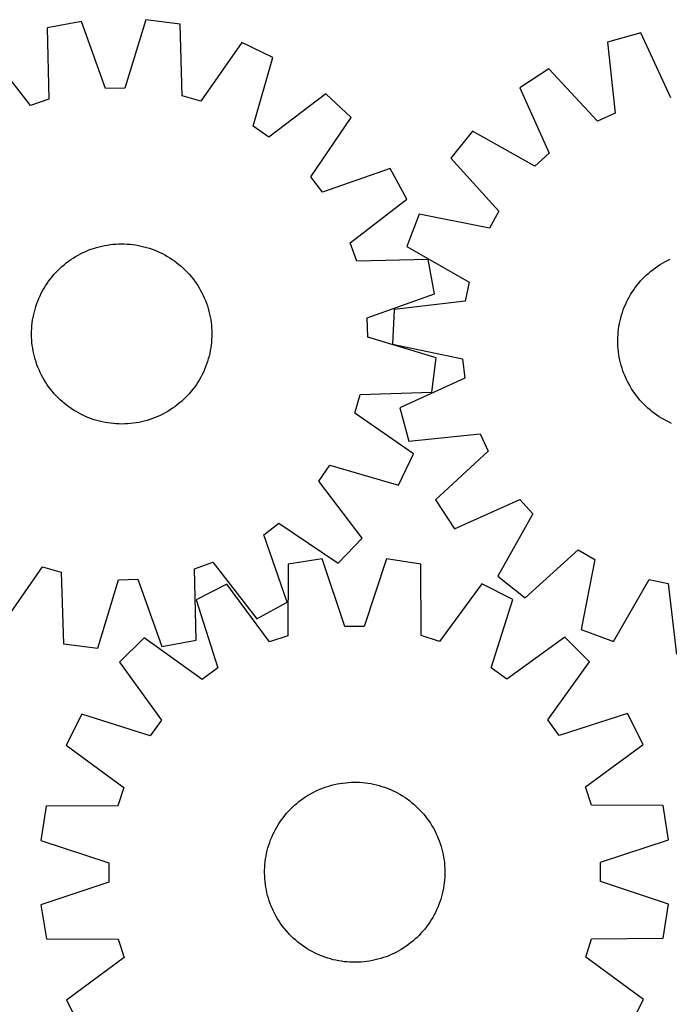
# Model space of a CAD drawing. Header units: millimetres. Extents: x 7 to 1493, y 7 to 2993.
# Tile 8 of 13: x 388 to 676, y 2556 to 2993. Entities that reach past the tile are written whole.
import ezdxf

# ---------------------------------------------------------------- set-up
doc = ezdxf.new("R2010")
doc.units = ezdxf.units.MM
doc.layers.add('CUT', color=7, linetype='CONTINUOUS', true_color=0x000000)

msp = doc.modelspace()

# ---------------------------------------------------------------- linework, layer by layer
at = {"layer": 'CUT'}
for p, q in [((415.485981, 2992.743709), (400.357079, 2989.942483)), ((426.248929, 2962.858366), (415.485981, 2992.743709)), ((444.01518, 2993.485755), (434.820374, 2963.08131)), ((459.269248, 2991.474792), (444.01518, 2993.485755)), ((400.357079, 2989.942483), (401.007789, 2958.184786)), ((460.27034, 2959.726208), (459.269248, 2991.474792)), ((663.788102, 2987.597313), (648.956224, 2983.505134)), ((677.08179, 2958.748524), (663.788102, 2987.597313)), ((486.631433, 2983.364512), (468.491162, 2957.289518)), ((500.517491, 2976.738206), (486.631433, 2983.364512)), ((648.956224, 2983.505134), (652.336206, 2951.921112)), ((392.924754, 2955.324031), (373.453504, 2980.420748)), ((491.658735, 2946.234154), (500.517491, 2976.738206)), ((622.971386, 2971.704539), (610.129984, 2963.229343)), ((644.529201, 2948.375686), (622.971386, 2971.704539)), ((434.820374, 2963.08131), (426.248929, 2962.858366)), ((610.129984, 2963.229343), (623.104538, 2934.235625)), ((401.007789, 2958.184786), (392.924754, 2955.324031)), ((468.491162, 2957.289518), (460.27034, 2959.726208)), ((524.034262, 2960.569492), (498.724223, 2941.376351)), ((535.193047, 2949.976473), (524.034262, 2960.569492)), ((517.341599, 2923.702901), (535.193047, 2949.976473)), ((652.336206, 2951.921112), (644.529201, 2948.375686)), ((498.724223, 2941.376351), (491.658735, 2946.234154)), ((589.063519, 2943.976554), (579.4696, 2931.947953)), ((616.775232, 2928.451228), (589.063519, 2943.976554)), ((579.4696, 2931.947953), (600.768686, 2908.382646)), ((623.104538, 2934.235625), (616.775232, 2928.451228)), ((552.562418, 2927.33203), (522.560133, 2916.8995)), ((559.90163, 2913.809215), (552.562418, 2927.33203)), ((522.560133, 2916.8995), (517.341599, 2923.702901)), ((534.804914, 2894.337965), (559.90163, 2913.809215)), ((565.383641, 2907.127566), (559.976323, 2892.723002)), ((596.536635, 2900.925494), (565.383641, 2907.127566)), ((600.768686, 2908.382646), (596.536635, 2900.925494)), ((417.396277, 2890.562196), (418.556033, 2891.045905)), ((418.556033, 2891.045905), (419.73041, 2891.492945)), ((419.73041, 2891.492945), (420.918249, 2891.902878)), ((420.918249, 2891.902878), (422.118379, 2892.275297)), ((422.118379, 2892.275297), (423.329614, 2892.609835)), ((423.329614, 2892.609835), (424.55076, 2892.906162)), ((424.55076, 2892.906162), (425.780611, 2893.163986)), ((425.780611, 2893.163986), (427.017953, 2893.383052)), ((427.017953, 2893.383052), (428.261567, 2893.563144)), ((428.261567, 2893.563144), (429.510223, 2893.704085)), ((429.510223, 2893.704085), (430.76269, 2893.805734)), ((430.76269, 2893.805734), (432.017732, 2893.867993)), ((432.017732, 2893.867993), (433.274111, 2893.890799)), ((433.274111, 2893.890799), (434.530585, 2893.87413)), ((434.530585, 2893.87413), (435.785917, 2893.818002)), ((435.785917, 2893.818002), (437.038865, 2893.722472)), ((437.038865, 2893.722472), (438.288195, 2893.587632)), ((438.288195, 2893.587632), (439.532673, 2893.413616)), ((439.532673, 2893.413616), (440.771071, 2893.200596)), ((440.771071, 2893.200596), (442.002167, 2892.948783)), ((442.002167, 2892.948783), (443.224746, 2892.658424)), ((443.224746, 2892.658424), (444.4376, 2892.329806)), ((444.4376, 2892.329806), (445.639535, 2891.963253)), ((445.639535, 2891.963253), (446.829362, 2891.559128)), ((446.829362, 2891.559128), (448.005909, 2891.117829)), ((448.005909, 2891.117829), (449.168013, 2890.639791)), ((537.665668, 2886.25493), (534.804914, 2894.337965)), ((559.976323, 2892.723002), (587.515038, 2876.892843)), ((409.781428, 2886.194081), (410.807735, 2886.919133)), ((410.807735, 2886.919133), (411.85631, 2887.61159)), ((411.85631, 2887.61159), (412.926119, 2888.270768)), ((412.926119, 2888.270768), (414.016105, 2888.896018)), ((414.016105, 2888.896018), (415.125192, 2889.486723)), ((415.125192, 2889.486723), (416.252287, 2890.042298)), ((416.252287, 2890.042298), (417.396277, 2890.562196)), ((449.168013, 2890.639791), (450.314529, 2890.125487)), ((450.314529, 2890.125487), (451.444324, 2889.575423)), ((451.444324, 2889.575423), (452.556284, 2888.990143)), ((452.556284, 2888.990143), (453.649311, 2888.370225)), ((453.649311, 2888.370225), (454.722326, 2887.716279)), ((454.722326, 2887.716279), (455.774271, 2887.028953)), ((455.774271, 2887.028953), (456.804108, 2886.308922)), ((569.423365, 2886.90564), (537.665668, 2886.25493)), ((572.224591, 2871.776737), (569.423365, 2886.90564)), ((674.480609, 2885.958831), (675.594459, 2886.540504)), ((675.594459, 2886.540504), (676.726031, 2887.086904)), ((405.018536, 2882.106028), (405.918785, 2882.982703)), ((405.918785, 2882.982703), (406.846127, 2883.830668)), ((406.846127, 2883.830668), (407.799646, 2884.649086)), ((407.799646, 2884.649086), (408.778401, 2885.43715)), ((408.778401, 2885.43715), (409.781428, 2886.194081)), ((456.804108, 2886.308922), (457.810819, 2885.556899)), ((457.810819, 2885.556899), (458.793413, 2884.773626)), ((458.793413, 2884.773626), (459.750918, 2883.959875)), ((459.750918, 2883.959875), (460.68239, 2883.11645)), ((460.68239, 2883.11645), (461.58691, 2882.244182)), ((461.58691, 2882.244182), (462.463585, 2881.343934)), ((668.229849, 2881.762546), (669.214976, 2882.542632)), ((669.214976, 2882.542632), (670.224119, 2883.291388)), ((670.224119, 2883.291388), (671.256283, 2884.008078)), ((671.256283, 2884.008078), (672.31045, 2884.691992)), ((672.31045, 2884.691992), (673.385579, 2885.342457)), ((673.385579, 2885.342457), (674.480609, 2885.958831)), ((400.953797, 2877.323225), (401.705819, 2878.329937)), ((401.705819, 2878.329937), (402.489093, 2879.31253)), ((402.489093, 2879.31253), (403.302844, 2880.270036)), ((403.302844, 2880.270036), (404.146269, 2881.201508)), ((404.146269, 2881.201508), (405.018536, 2882.106028)), ((462.463585, 2881.343934), (463.31155, 2880.416592)), ((463.31155, 2880.416592), (464.129968, 2879.463073)), ((464.129968, 2879.463073), (464.918032, 2878.484318)), ((464.918032, 2878.484318), (465.674963, 2877.481291)), ((663.697617, 2877.420176), (664.548583, 2878.344765)), ((664.548583, 2878.344765), (665.42817, 2879.242168)), ((665.42817, 2879.242168), (666.335512, 2880.1115)), ((666.335512, 2880.1115), (667.269712, 2880.951902)), ((667.269712, 2880.951902), (668.229849, 2881.762546)), ((398.272575, 2873.075401), (398.892494, 2874.168428)), ((398.892494, 2874.168428), (399.546439, 2875.241444)), ((399.546439, 2875.241444), (400.233766, 2876.293389)), ((400.233766, 2876.293389), (400.953797, 2877.323225)), ((465.674963, 2877.481291), (466.400015, 2876.454984)), ((466.400015, 2876.454984), (467.092472, 2875.406409)), ((467.092472, 2875.406409), (467.751651, 2874.3366)), ((467.751651, 2874.3366), (468.376901, 2873.246614)), ((587.515038, 2876.892843), (585.794505, 2868.492894)), ((659.90048, 2872.42227), (660.596331, 2873.468596)), ((660.596331, 2873.468596), (661.324705, 2874.492549)), ((661.324705, 2874.492549), (662.084883, 2875.493117)), ((662.084883, 2875.493117), (662.876113, 2876.469314)), ((662.876113, 2876.469314), (663.697617, 2877.420176)), ((396.14489, 2868.525027), (396.622928, 2869.687131)), ((396.622928, 2869.687131), (397.137232, 2870.833647)), ((397.137232, 2870.833647), (397.687296, 2871.963442)), ((397.687296, 2871.963442), (398.272575, 2873.075401)), ((468.376901, 2873.246614), (468.967605, 2872.137527)), ((468.967605, 2872.137527), (469.52318, 2871.010432)), ((469.52318, 2871.010432), (470.043079, 2869.866442)), ((470.043079, 2869.866442), (470.526787, 2868.706686)), ((542.339248, 2861.01379), (572.224591, 2871.776737)), ((657.45554, 2868.034193), (658.014765, 2869.159481)), ((658.014765, 2869.159481), (658.60906, 2870.266649)), ((658.60906, 2870.266649), (659.237838, 2871.354603)), ((659.237838, 2871.354603), (659.90048, 2872.42227)), ((394.604295, 2863.743863), (394.932913, 2864.956718)), ((394.932913, 2864.956718), (395.299466, 2866.158652)), ((395.299466, 2866.158652), (395.703591, 2867.34848)), ((395.703591, 2867.34848), (396.14489, 2868.525027)), ((470.526787, 2868.706686), (470.973828, 2867.532309)), ((470.973828, 2867.532309), (471.38376, 2866.34447)), ((471.38376, 2866.34447), (471.756179, 2865.14434)), ((471.756179, 2865.14434), (472.090717, 2863.933105)), ((554.249701, 2864.764612), (553.558291, 2849.394104)), ((585.794505, 2868.492894), (554.249701, 2864.764612)), ((655.99363, 2864.560789), (656.444474, 2865.733712)), ((656.444474, 2865.733712), (656.931937, 2866.891894)), ((656.931937, 2866.891894), (657.45554, 2868.034193)), ((393.849103, 2860.051791), (394.062122, 2861.290189)), ((394.062122, 2861.290189), (394.313936, 2862.521285)), ((394.313936, 2862.521285), (394.604295, 2863.743863)), ((472.090717, 2863.933105), (472.387044, 2862.711959)), ((472.387044, 2862.711959), (472.644868, 2861.482108)), ((472.644868, 2861.482108), (472.863934, 2860.244765)), ((542.562192, 2852.442345), (542.339248, 2861.01379)), ((654.564801, 2859.745044), (654.865084, 2860.965223)), ((654.865084, 2860.965223), (655.203545, 2862.175368)), ((655.203545, 2862.175368), (655.579851, 2863.374285)), ((655.579851, 2863.374285), (655.99363, 2864.560789)), ((393.388589, 2855.049703), (393.444717, 2856.305034)), ((393.444717, 2856.305034), (393.540247, 2857.557983)), ((393.540247, 2857.557983), (393.675087, 2858.807313)), ((393.675087, 2858.807313), (393.849103, 2860.051791)), ((472.863934, 2860.244765), (473.044027, 2859.001152)), ((473.044027, 2859.001152), (473.184967, 2857.752496)), ((473.184967, 2857.752496), (473.286617, 2856.500029)), ((473.286617, 2856.500029), (473.348875, 2855.244987)), ((653.750812, 2854.788192), (653.895798, 2856.036385)), ((653.895798, 2856.036385), (654.079919, 2857.279408)), ((654.079919, 2857.279408), (654.302993, 2858.516035)), ((654.302993, 2858.516035), (654.564801, 2859.745044)), ((393.37192, 2853.793228), (393.388589, 2855.049703)), ((393.394726, 2852.53685), (393.37192, 2853.793228)), ((393.456985, 2851.281808), (393.394726, 2852.53685)), ((473.355012, 2852.732133), (473.298885, 2851.476802)), ((473.348875, 2855.244987), (473.371681, 2853.988608)), ((473.371681, 2853.988608), (473.355012, 2852.732133)), ((572.966637, 2843.247539), (542.562192, 2852.442345)), ((653.551902, 2851.024929), (653.578779, 2852.281227)), ((653.578779, 2852.281227), (653.645104, 2853.536061)), ((653.645104, 2853.536061), (653.750812, 2854.788192)), ((393.558634, 2850.029341), (393.456985, 2851.281808)), ((393.699575, 2848.780684), (393.558634, 2850.029341)), ((393.879667, 2847.537071), (393.699575, 2848.780684)), ((394.098733, 2846.299728), (393.879667, 2847.537071)), ((472.894498, 2847.730046), (472.681479, 2846.491648)), ((473.068514, 2848.974524), (472.894498, 2847.730046)), ((473.203354, 2850.223853), (473.068514, 2848.974524)), ((473.298885, 2851.476802), (473.203354, 2850.223853)), ((553.558291, 2849.394104), (584.640954, 2842.848659)), ((653.564499, 2849.768407), (653.551902, 2851.024929)), ((653.616559, 2848.512901), (653.564499, 2849.768407)), ((653.708029, 2847.259649), (653.616559, 2848.512901)), ((653.83882, 2846.009889), (653.708029, 2847.259649)), ((394.356557, 2845.069877), (394.098733, 2846.299728)), ((394.652884, 2843.848732), (394.356557, 2845.069877)), ((394.987422, 2842.637496), (394.652884, 2843.848732)), ((471.810688, 2842.825118), (471.444136, 2841.623184)), ((472.139306, 2844.037973), (471.810688, 2842.825118)), ((472.429665, 2845.260552), (472.139306, 2844.037973)), ((472.681479, 2846.491648), (472.429665, 2845.260552)), ((570.955674, 2827.993471), (572.966637, 2843.247539)), ((584.640954, 2842.848659), (585.600357, 2834.328159)), ((654.008802, 2844.764853), (653.83882, 2846.009889)), ((654.217808, 2843.525772), (654.008802, 2844.764853)), ((654.465631, 2842.293866), (654.217808, 2843.525772)), ((395.359841, 2841.437367), (394.987422, 2842.637496)), ((395.769773, 2840.249527), (395.359841, 2841.437367)), ((396.216814, 2839.07515), (395.769773, 2840.249527)), ((396.700522, 2837.915395), (396.216814, 2839.07515)), ((470.598711, 2839.25681), (470.120674, 2838.094705)), ((471.04001, 2840.433357), (470.598711, 2839.25681)), ((471.444136, 2841.623184), (471.04001, 2840.433357)), ((654.752027, 2841.070353), (654.465631, 2842.293866)), ((655.076713, 2839.85644), (654.752027, 2841.070353)), ((655.439369, 2838.653324), (655.076713, 2839.85644)), ((655.839636, 2837.462193), (655.439369, 2838.653324)), ((397.220421, 2836.771405), (396.700522, 2837.915395)), ((397.775996, 2835.64431), (397.220421, 2836.771405)), ((398.3667, 2834.535222), (397.775996, 2835.64431)), ((398.99195, 2833.445237), (398.3667, 2834.535222)), ((468.471026, 2834.706435), (467.851107, 2833.613408)), ((469.056306, 2835.818395), (468.471026, 2834.706435)), ((469.606369, 2836.94819), (469.056306, 2835.818395)), ((470.120674, 2838.094705), (469.606369, 2836.94819)), ((585.600357, 2834.328159), (556.751568, 2821.034471)), ((656.277121, 2836.284223), (655.839636, 2837.462193)), ((656.75139, 2835.120576), (656.277121, 2836.284223)), ((657.261977, 2833.972399), (656.75139, 2835.120576)), ((399.651129, 2832.375428), (398.99195, 2833.445237)), ((400.343586, 2831.326853), (399.651129, 2832.375428)), ((401.068638, 2830.300545), (400.343586, 2831.326853)), ((401.825569, 2829.297519), (401.068638, 2830.300545)), ((465.789805, 2830.458611), (465.037782, 2829.451899)), ((466.509835, 2831.488448), (465.789805, 2830.458611)), ((467.197162, 2832.540393), (466.509835, 2831.488448)), ((467.851107, 2833.613408), (467.197162, 2832.540393)), ((657.808376, 2832.840828), (657.261977, 2833.972399)), ((658.39005, 2831.726978), (657.808376, 2832.840828)), ((659.006423, 2830.631948), (658.39005, 2831.726978)), ((659.656888, 2829.556819), (659.006423, 2830.631948)), ((402.613633, 2828.318763), (401.825569, 2829.297519)), ((403.432051, 2827.365244), (402.613633, 2828.318763)), ((404.280016, 2826.437903), (403.432051, 2827.365244)), ((405.156691, 2825.537654), (404.280016, 2826.437903)), ((406.061211, 2824.665387), (405.156691, 2825.537654)), ((461.725065, 2825.675809), (460.824816, 2824.799134)), ((462.597332, 2826.580329), (461.725065, 2825.675809)), ((463.440757, 2827.511801), (462.597332, 2826.580329)), ((464.254508, 2828.469306), (463.440757, 2827.511801)), ((465.037782, 2829.451899), (464.254508, 2828.469306)), ((536.7704, 2818.771557), (539.20709, 2826.992379)), ((539.20709, 2826.992379), (570.955674, 2827.993471)), ((660.340803, 2828.502652), (659.656888, 2829.556819)), ((661.057492, 2827.470488), (660.340803, 2828.502652)), ((661.806249, 2826.461344), (661.057492, 2827.470488)), ((662.586335, 2825.476218), (661.806249, 2826.461344)), ((663.396978, 2824.516081), (662.586335, 2825.476218)), ((406.992683, 2823.821961), (406.061211, 2824.665387)), ((407.950188, 2823.008211), (406.992683, 2823.821961)), ((408.932782, 2822.224937), (407.950188, 2823.008211)), ((409.939493, 2821.472914), (408.932782, 2822.224937)), ((410.96933, 2820.752884), (409.939493, 2821.472914)), ((456.962173, 2821.587756), (455.935866, 2820.862704)), ((457.9652, 2822.344687), (456.962173, 2821.587756)), ((458.943956, 2823.13275), (457.9652, 2822.344687)), ((459.897475, 2823.951169), (458.943956, 2823.13275)), ((460.824816, 2824.799134), (459.897475, 2823.951169)), ((556.751568, 2821.034471), (560.843747, 2806.202592)), ((664.237381, 2823.581881), (663.396978, 2824.516081)), ((665.106713, 2822.674539), (664.237381, 2823.581881)), ((666.004116, 2821.794951), (665.106713, 2822.674539)), ((666.928705, 2820.943986), (666.004116, 2821.794951)), ((667.879567, 2820.122482), (666.928705, 2820.943986)), ((412.021275, 2820.065557), (410.96933, 2820.752884)), ((413.094291, 2819.411612), (412.021275, 2820.065557)), ((414.187317, 2818.791693), (413.094291, 2819.411612)), ((415.299277, 2818.206413), (414.187317, 2818.791693)), ((416.429072, 2817.65635), (415.299277, 2818.206413)), ((417.575588, 2817.142045), (416.429072, 2817.65635)), ((418.737692, 2816.664008), (417.575588, 2817.142045)), ((419.914239, 2816.222708), (418.737692, 2816.664008)), ((448.187569, 2816.735932), (447.013192, 2816.288891)), ((449.347324, 2817.21964), (448.187569, 2816.735932)), ((450.491314, 2817.739538), (449.347324, 2817.21964)), ((451.618409, 2818.295114), (450.491314, 2817.739538)), ((452.727496, 2818.885818), (451.618409, 2818.295114)), ((453.817482, 2819.511068), (452.727496, 2818.885818)), ((454.887291, 2820.170247), (453.817482, 2819.511068)), ((455.935866, 2820.862704), (454.887291, 2820.170247)), ((562.845395, 2800.631286), (536.7704, 2818.771557)), ((668.855764, 2819.331251), (667.879567, 2820.122482)), ((669.856332, 2818.571074), (668.855764, 2819.331251)), ((670.880285, 2817.8427), (669.856332, 2818.571074)), ((671.926611, 2817.146849), (670.880285, 2817.8427)), ((672.994277, 2816.484207), (671.926611, 2817.146849)), ((421.104066, 2815.818583), (419.914239, 2816.222708)), ((422.306001, 2815.452031), (421.104066, 2815.818583)), ((423.518856, 2815.123413), (422.306001, 2815.452031)), ((424.741434, 2814.833054), (423.518856, 2815.123413)), ((425.97253, 2814.58124), (424.741434, 2814.833054)), ((427.210928, 2814.36822), (425.97253, 2814.58124)), ((428.455406, 2814.194205), (427.210928, 2814.36822)), ((429.704736, 2814.059365), (428.455406, 2814.194205)), ((430.957685, 2813.963834), (429.704736, 2814.059365)), ((432.213016, 2813.907707), (430.957685, 2813.963834)), ((433.469491, 2813.891038), (432.213016, 2813.907707)), ((434.725869, 2813.913844), (433.469491, 2813.891038)), ((435.980911, 2813.976102), (434.725869, 2813.913844)), ((437.233378, 2814.077752), (435.980911, 2813.976102)), ((438.482035, 2814.218692), (437.233378, 2814.077752)), ((439.725648, 2814.398785), (438.482035, 2814.218692)), ((440.96299, 2814.617851), (439.725648, 2814.398785)), ((442.192842, 2814.875675), (440.96299, 2814.617851)), ((443.413987, 2815.172002), (442.192842, 2814.875675)), ((444.625223, 2815.50654), (443.413987, 2815.172002)), ((445.825352, 2815.878959), (444.625223, 2815.50654)), ((447.013192, 2816.288891), (445.825352, 2815.878959)), ((674.082232, 2815.855428), (672.994277, 2816.484207)), ((675.189399, 2815.261133), (674.082232, 2815.855428)), ((676.314688, 2814.701909), (675.189399, 2815.261133)), ((677.456987, 2814.178306), (676.314688, 2814.701909)), ((560.843747, 2806.202592), (592.427769, 2809.582575)), ((592.427769, 2809.582575), (595.973195, 2801.775569)), ((556.219089, 2786.745227), (562.845395, 2800.631286)), ((595.973195, 2801.775569), (572.644342, 2780.217755)), ((520.857233, 2788.538496), (525.715037, 2795.603984)), ((525.715037, 2795.603984), (556.219089, 2786.745227)), ((540.050374, 2763.228457), (520.857233, 2788.538496)), ((572.644342, 2780.217755), (581.119537, 2767.376353)), ((581.119537, 2767.376353), (610.113256, 2780.350907)), ((610.113256, 2780.350907), (615.897653, 2774.0216)), ((615.897653, 2774.0216), (600.372327, 2746.309888)), ((496.380382, 2764.702586), (503.183784, 2769.92112)), ((503.183784, 2769.92112), (529.457355, 2752.069672)), ((506.812912, 2734.700301), (496.380382, 2764.702586)), ((529.457355, 2752.069672), (540.050374, 2763.228457)), ((612.400928, 2736.715969), (635.966235, 2758.015054)), ((635.966235, 2758.015054), (643.423387, 2753.783003)), ((465.735812, 2749.597051), (473.818847, 2752.457805)), ((473.818847, 2752.457805), (493.290098, 2727.361089)), ((507.18878, 2751.623321), (507.048181, 2719.859269)), ((522.382768, 2754.046806), (507.18878, 2751.623321)), ((532.39791, 2723.902624), (522.382768, 2754.046806)), ((550.921599, 2754.077938), (540.972249, 2723.911978)), ((566.120838, 2751.687609), (550.921599, 2754.077938)), ((566.33074, 2719.92394), (566.120838, 2751.687609)), ((643.423387, 2753.783003), (637.221314, 2722.630009)), ((380.112168, 2724.417324), (398.252439, 2750.492318)), ((398.252439, 2750.492318), (406.473261, 2748.055629)), ((406.473261, 2748.055629), (407.474353, 2716.307045)), ((466.386522, 2717.839354), (465.735812, 2749.597051)), ((422.728421, 2714.296081), (431.923227, 2744.700527)), ((431.923227, 2744.700527), (440.494672, 2744.92347)), ((440.494672, 2744.92347), (451.25762, 2715.038128)), ((480.05636, 2742.774728), (466.354917, 2735.774657)), ((498.89639, 2717.200757), (480.05636, 2742.774728)), ((593.2725, 2742.898234), (574.488311, 2717.283219)), ((606.989183, 2735.928073), (593.2725, 2742.898234)), ((600.372327, 2746.309888), (612.400928, 2736.715969)), ((651.625878, 2717.222692), (667.456038, 2744.761406)), ((667.456038, 2744.761406), (675.855986, 2743.040873)), ((675.855986, 2743.040873), (679.584269, 2711.49607)), ((466.354917, 2735.774657), (476.03683, 2705.521801)), ((493.290098, 2727.361089), (506.812912, 2734.700301)), ((597.373297, 2705.654165), (606.989183, 2735.928073)), ((540.972249, 2723.911978), (532.39791, 2723.902624)), ((637.221314, 2722.630009), (651.625878, 2717.222692)), ((407.474353, 2716.307045), (422.728421, 2714.296081)), ((443.284817, 2718.974766), (432.417112, 2708.083324)), ((469.105543, 2700.474364), (443.284817, 2718.974766)), ((451.25762, 2715.038128), (466.386522, 2717.839354)), ((507.048181, 2719.859269), (498.89639, 2717.200757)), ((574.488311, 2717.283219), (566.33074, 2719.92394)), ((630.095881, 2719.178556), (604.315581, 2700.621862)), ((640.987323, 2708.31085), (630.095881, 2719.178556)), ((432.417112, 2708.083324), (450.973805, 2682.303024)), ((622.486921, 2682.490125), (640.987323, 2708.31085)), ((476.03683, 2705.521801), (469.105543, 2700.474364)), ((604.315581, 2700.621862), (597.373297, 2705.654165)), ((415.667595, 2684.976625), (408.697433, 2671.259942)), ((445.941503, 2675.36074), (415.667595, 2684.976625)), ((450.973805, 2682.303024), (445.941503, 2675.36074)), ((627.534358, 2675.558837), (622.486921, 2682.490125)), ((657.787214, 2685.24075), (627.534358, 2675.558837)), ((664.787286, 2671.539307), (657.787214, 2685.24075)), ((408.697433, 2671.259942), (434.312448, 2652.475754)), ((639.213314, 2652.699277), (664.787286, 2671.539307)), ((533.935508, 2654.688561), (535.190119, 2654.75898)), ((535.190119, 2654.75898), (536.446322, 2654.789955)), ((536.446322, 2654.789955), (537.702879, 2654.781457)), ((537.702879, 2654.781457), (538.958549, 2654.733493)), ((538.958549, 2654.733493), (540.212092, 2654.646112)), ((434.312448, 2652.475754), (431.671728, 2644.318182)), ((518.326426, 2650.267957), (519.449884, 2650.83085)), ((519.449884, 2650.83085), (520.590469, 2651.358176)), ((520.590469, 2651.358176), (521.747055, 2651.849416)), ((521.747055, 2651.849416), (522.9185, 2652.304083)), ((522.9185, 2652.304083), (524.103649, 2652.721731)), ((524.103649, 2652.721731), (525.301331, 2653.101946)), ((525.301331, 2653.101946), (526.510365, 2653.444353)), ((526.510365, 2653.444353), (527.729559, 2653.748615)), ((527.729559, 2653.748615), (528.957707, 2654.01443)), ((528.957707, 2654.01443), (530.193599, 2654.241538)), ((530.193599, 2654.241538), (531.436015, 2654.429713)), ((531.436015, 2654.429713), (532.683728, 2654.57877)), ((532.683728, 2654.57877), (533.935508, 2654.688561)), ((540.212092, 2654.646112), (541.462272, 2654.519399)), ((541.462272, 2654.519399), (542.707856, 2654.353479)), ((542.707856, 2654.353479), (543.947613, 2654.148516)), ((543.947613, 2654.148516), (545.18032, 2653.904713)), ((545.18032, 2653.904713), (546.404761, 2653.62231)), ((546.404761, 2653.62231), (547.619727, 2653.301586)), ((547.619727, 2653.301586), (548.824019, 2652.942857)), ((548.824019, 2652.942857), (550.016449, 2652.546477)), ((550.016449, 2652.546477), (551.195841, 2652.112838)), ((551.195841, 2652.112838), (552.361029, 2651.642367)), ((552.361029, 2651.642367), (553.510865, 2651.135529)), ((553.510865, 2651.135529), (554.644213, 2650.592824)), ((554.644213, 2650.592824), (555.759955, 2650.014787)), ((641.871826, 2644.547487), (639.213314, 2652.699277)), ((511.032491, 2645.382788), (512.006101, 2646.177199)), ((512.006101, 2646.177199), (513.004185, 2646.940637)), ((513.004185, 2646.940637), (514.025756, 2647.672347)), ((514.025756, 2647.672347), (515.069806, 2648.371608)), ((515.069806, 2648.371608), (516.135305, 2649.037729)), ((516.135305, 2649.037729), (517.221203, 2649.670053)), ((517.221203, 2649.670053), (518.326426, 2650.267957)), ((555.759955, 2650.014787), (556.85699, 2649.401989)), ((556.85699, 2649.401989), (557.934235, 2648.755035)), ((557.934235, 2648.755035), (558.990627, 2648.074562)), ((558.990627, 2648.074562), (560.025124, 2647.361244)), ((560.025124, 2647.361244), (561.036704, 2646.615783)), ((561.036704, 2646.615783), (562.02437, 2645.838916)), ((399.908058, 2644.108281), (397.517729, 2628.909042)), ((431.671728, 2644.318182), (399.908058, 2644.108281)), ((506.564259, 2640.974589), (507.40161, 2641.911526)), ((507.40161, 2641.911526), (508.267977, 2642.821699)), ((508.267977, 2642.821699), (509.162506, 2643.70421)), ((509.162506, 2643.70421), (510.084314, 2644.558187)), ((510.084314, 2644.558187), (511.032491, 2645.382788)), ((562.02437, 2645.838916), (562.987146, 2645.031408)), ((562.987146, 2645.031408), (563.924083, 2644.194058)), ((563.924083, 2644.194058), (564.834256, 2643.327691)), ((564.834256, 2643.327691), (565.716767, 2642.433162)), ((565.716767, 2642.433162), (566.570744, 2641.511354)), ((673.635878, 2644.406887), (641.871826, 2644.547487)), ((676.059363, 2629.212899), (673.635878, 2644.406887)), ((503.521105, 2636.97807), (504.234423, 2638.012567)), ((504.234423, 2638.012567), (504.979884, 2639.024147)), ((504.979884, 2639.024147), (505.756752, 2640.011813)), ((505.756752, 2640.011813), (506.564259, 2640.974589)), ((566.570744, 2641.511354), (567.395345, 2640.563177)), ((567.395345, 2640.563177), (568.189756, 2639.589566)), ((568.189756, 2639.589566), (568.953194, 2638.591483)), ((568.953194, 2638.591483), (569.684904, 2637.569912)), ((569.684904, 2637.569912), (570.384165, 2636.525862)), ((501.002844, 2632.631656), (501.580881, 2633.747398)), ((501.580881, 2633.747398), (502.193679, 2634.844432)), ((502.193679, 2634.844432), (502.840633, 2635.921677)), ((502.840633, 2635.921677), (503.521105, 2636.97807)), ((570.384165, 2636.525862), (571.050286, 2635.460362)), ((571.050286, 2635.460362), (571.682611, 2634.374465)), ((571.682611, 2634.374465), (572.280514, 2633.269242)), ((572.280514, 2633.269242), (572.843407, 2632.145783)), ((397.517729, 2628.909042), (427.68369, 2618.959692)), ((499.04919, 2628.003892), (499.482829, 2629.183284)), ((499.482829, 2629.183284), (499.9533, 2630.348472)), ((499.9533, 2630.348472), (500.460139, 2631.498307)), ((500.460139, 2631.498307), (501.002844, 2632.631656)), ((572.843407, 2632.145783), (573.370733, 2631.005199)), ((573.370733, 2631.005199), (573.861973, 2629.848613)), ((573.861973, 2629.848613), (574.31664, 2628.677168)), ((574.31664, 2628.677168), (574.734288, 2627.492019)), ((645.915181, 2619.197757), (676.059363, 2629.212899)), ((497.690954, 2623.167763), (497.973357, 2624.392203)), ((497.973357, 2624.392203), (498.294081, 2625.60717)), ((498.294081, 2625.60717), (498.65281, 2626.811462)), ((498.65281, 2626.811462), (499.04919, 2628.003892)), ((574.734288, 2627.492019), (575.114503, 2626.294336)), ((575.114503, 2626.294336), (575.45691, 2625.085302)), ((575.45691, 2625.085302), (575.761172, 2623.866109)), ((497.076269, 2619.449715), (497.242188, 2620.695298)), ((497.242188, 2620.695298), (497.447151, 2621.935055)), ((497.447151, 2621.935055), (497.690954, 2623.167763)), ((575.761172, 2623.866109), (576.026987, 2622.63796)), ((576.026987, 2622.63796), (576.254095, 2621.402068)), ((576.254095, 2621.402068), (576.44227, 2620.159653)), ((576.44227, 2620.159653), (576.591327, 2618.911939)), ((427.68369, 2618.959692), (427.693043, 2610.385353)), ((496.805713, 2614.433765), (496.814211, 2615.690322)), ((496.814211, 2615.690322), (496.862174, 2616.945992)), ((496.862174, 2616.945992), (496.949556, 2618.199535)), ((496.949556, 2618.199535), (497.076269, 2619.449715)), ((576.591327, 2618.911939), (576.701119, 2617.660159)), ((576.701119, 2617.660159), (576.771537, 2616.405549)), ((576.771537, 2616.405549), (576.802512, 2615.149345)), ((645.924535, 2610.623419), (645.915181, 2619.197757)), ((496.836688, 2613.177562), (496.805713, 2614.433765)), ((496.907106, 2611.922951), (496.836688, 2613.177562)), ((497.016898, 2610.671171), (496.907106, 2611.922951)), ((576.658669, 2611.383575), (576.531956, 2610.133395)), ((576.74605, 2612.637119), (576.658669, 2611.383575)), ((576.794014, 2613.892788), (576.74605, 2612.637119)), ((576.802512, 2615.149345), (576.794014, 2613.892788)), ((427.693043, 2610.385353), (397.548862, 2600.370211)), ((497.165955, 2609.423458), (497.016898, 2610.671171)), ((497.35413, 2608.181042), (497.165955, 2609.423458)), ((497.581237, 2606.94515), (497.35413, 2608.181042)), ((497.847053, 2605.717001), (497.581237, 2606.94515)), ((576.161074, 2607.648055), (575.917271, 2606.415348)), ((576.366036, 2608.887812), (576.161074, 2607.648055)), ((576.531956, 2610.133395), (576.366036, 2608.887812)), ((676.090496, 2600.674068), (645.924535, 2610.623419)), ((498.151315, 2604.497808), (497.847053, 2605.717001)), ((498.493722, 2603.288774), (498.151315, 2604.497808)), ((498.873937, 2602.091091), (498.493722, 2603.288774)), ((574.955414, 2602.771648), (574.559034, 2601.579218)), ((575.314143, 2603.975941), (574.955414, 2602.771648)), ((575.634868, 2605.190907), (575.314143, 2603.975941)), ((575.917271, 2606.415348), (575.634868, 2605.190907)), ((397.548862, 2600.370211), (399.972347, 2585.176223)), ((499.291584, 2600.905943), (498.873937, 2602.091091)), ((499.746252, 2599.734497), (499.291584, 2600.905943)), ((500.237491, 2598.577912), (499.746252, 2599.734497)), ((500.764818, 2597.437327), (500.237491, 2598.577912)), ((573.148086, 2598.084803), (572.605381, 2596.951455)), ((573.654924, 2599.234638), (573.148086, 2598.084803)), ((574.125395, 2600.399827), (573.654924, 2599.234638)), ((574.559034, 2601.579218), (574.125395, 2600.399827)), ((673.700166, 2585.474829), (676.090496, 2600.674068)), ((501.32771, 2596.313868), (500.764818, 2597.437327)), ((501.925614, 2595.208645), (501.32771, 2596.313868)), ((502.557938, 2594.122748), (501.925614, 2595.208645)), ((503.22406, 2593.057249), (502.557938, 2594.122748)), ((570.767592, 2593.661433), (570.08712, 2592.605041)), ((571.414546, 2594.738678), (570.767592, 2593.661433)), ((572.027344, 2595.835713), (571.414546, 2594.738678)), ((572.605381, 2596.951455), (572.027344, 2595.835713)), ((503.923321, 2592.013198), (503.22406, 2593.057249)), ((504.655031, 2590.991628), (503.923321, 2592.013198)), ((505.418468, 2589.993544), (504.655031, 2590.991628)), ((506.212879, 2589.019934), (505.418468, 2589.993544)), ((567.851473, 2589.571297), (567.043965, 2588.608521)), ((568.62834, 2590.558963), (567.851473, 2589.571297)), ((569.373801, 2591.570544), (568.62834, 2590.558963)), ((570.08712, 2592.605041), (569.373801, 2591.570544)), ((399.972347, 2585.176223), (431.736398, 2585.035623)), ((431.736398, 2585.035623), (434.39491, 2576.883833)), ((507.037481, 2588.071757), (506.212879, 2589.019934)), ((507.891458, 2587.149949), (507.037481, 2588.071757)), ((508.773968, 2586.25542), (507.891458, 2587.149949)), ((509.684141, 2585.389052), (508.773968, 2586.25542)), ((510.621078, 2584.551702), (509.684141, 2585.389052)), ((563.523911, 2585.024923), (562.575734, 2584.200322)), ((564.445719, 2585.878901), (563.523911, 2585.024923)), ((565.340248, 2586.761411), (564.445719, 2585.878901)), ((566.206615, 2587.671584), (565.340248, 2586.761411)), ((567.043965, 2588.608521), (566.206615, 2587.671584)), ((639.295776, 2577.107357), (641.936497, 2585.264928)), ((641.936497, 2585.264928), (673.700166, 2585.474829)), ((511.583855, 2583.744195), (510.621078, 2584.551702)), ((512.57152, 2582.967327), (511.583855, 2583.744195)), ((513.583101, 2582.221866), (512.57152, 2582.967327)), ((514.617598, 2581.508548), (513.583101, 2582.221866)), ((515.67399, 2580.828076), (514.617598, 2581.508548)), ((516.751235, 2580.181122), (515.67399, 2580.828076)), ((557.472919, 2580.545381), (556.387022, 2579.913057)), ((558.538419, 2581.211503), (557.472919, 2580.545381)), ((559.582469, 2581.910763), (558.538419, 2581.211503)), ((560.60404, 2582.642474), (559.582469, 2581.910763)), ((561.602123, 2583.405911), (560.60404, 2582.642474)), ((562.575734, 2584.200322), (561.602123, 2583.405911)), ((434.39491, 2576.883833), (408.820939, 2558.043803)), ((517.84827, 2579.568324), (516.751235, 2580.181122)), ((518.964012, 2578.990287), (517.84827, 2579.568324)), ((520.09736, 2578.447581), (518.964012, 2578.990287)), ((521.247196, 2577.940743), (520.09736, 2578.447581)), ((522.412384, 2577.470272), (521.247196, 2577.940743)), ((523.591775, 2577.036633), (522.412384, 2577.470272)), ((524.784205, 2576.640253), (523.591775, 2577.036633)), ((525.988498, 2576.281524), (524.784205, 2576.640253)), ((527.203464, 2575.9608), (525.988498, 2576.281524)), ((547.097859, 2576.138757), (545.878666, 2575.834496)), ((548.306894, 2576.481165), (547.097859, 2576.138757)), ((549.504576, 2576.86138), (548.306894, 2576.481165)), ((550.689725, 2577.279027), (549.504576, 2576.86138)), ((551.86117, 2577.733695), (550.689725, 2577.279027)), ((553.017756, 2578.224934), (551.86117, 2577.733695)), ((554.158341, 2578.752261), (553.017756, 2578.224934)), ((555.281799, 2579.315153), (554.158341, 2578.752261)), ((556.387022, 2579.913057), (555.281799, 2579.315153)), ((664.910791, 2558.323168), (639.295776, 2577.107357)), ((528.427905, 2575.678397), (527.203464, 2575.9608)), ((529.660612, 2575.434594), (528.427905, 2575.678397)), ((530.900369, 2575.229631), (529.660612, 2575.434594)), ((532.145952, 2575.063712), (530.900369, 2575.229631)), ((533.396132, 2574.936999), (532.145952, 2575.063712)), ((534.649676, 2574.849617), (533.396132, 2574.936999)), ((535.905346, 2574.801654), (534.649676, 2574.849617)), ((537.161902, 2574.793155), (535.905346, 2574.801654)), ((538.418106, 2574.824131), (537.161902, 2574.793155)), ((539.672717, 2574.894549), (538.418106, 2574.824131)), ((540.924496, 2575.004341), (539.672717, 2574.894549)), ((542.17221, 2575.153398), (540.924496, 2575.004341)), ((543.414626, 2575.341573), (542.17221, 2575.153398)), ((544.650518, 2575.56868), (543.414626, 2575.341573)), ((545.878666, 2575.834496), (544.650518, 2575.56868)), ((408.820939, 2558.043803), (415.821011, 2544.34236)), ((657.94063, 2544.606485), (664.910791, 2558.323168))]:
    msp.add_line(p, q, dxfattribs=at)

doc.saveas('drawing.dxf')
